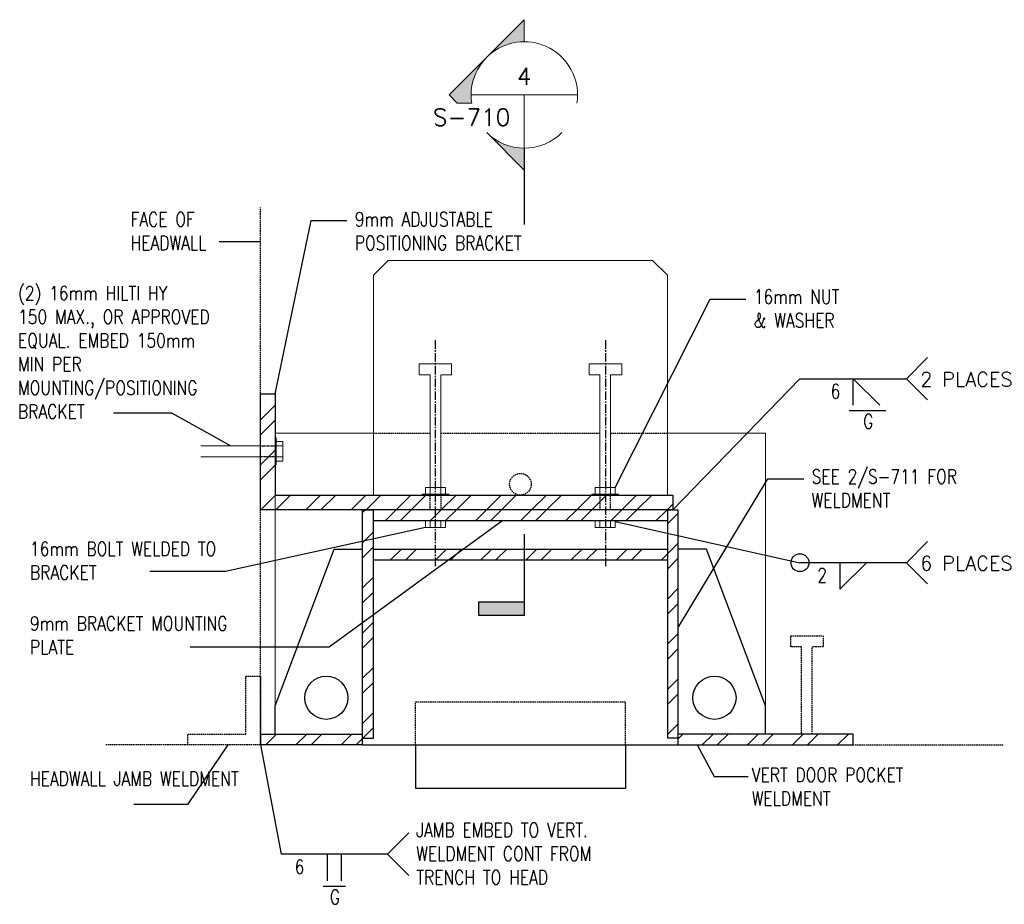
# Model space of a CAD drawing. Header units: millimetres. Extents: x 0 to 7032, y 2 to 1823.
# Tile 11 of 13: x 5202 to 6070, y 970 to 1749. Entities that reach past the tile are written whole.
import ezdxf
from ezdxf.enums import TextEntityAlignment as Align

# ---------------------------------------------------------------- set-up
doc = ezdxf.new("R2010")
doc.units = ezdxf.units.MM
doc.linetypes.add('CENTER2', pattern=[1.125, 0.75, -0.125, 0.125, -0.125])
doc.linetypes.add('HIDDEN2', pattern=[0.1875, 0.125, -0.0625])
for name, color, linetype in [('G-ANNO-TTLS', 1, 'Continuous'), ('S-ANNO-TEXT', 2, 'Continuous'), ('S-DETL-STLS', 3, 'Continuous'), ('S-SDEL-CNTR', 1, 'CENTER2'), ('S-SDEL-HIDD', 8, 'HIDDEN2'), ('S-SDEL-LW10', 8, 'Continuous'), ('S-SECT-PATT', 1, 'Continuous')]:
    doc.layers.add(name, color=color, linetype=linetype)
for name, color, linetype, lineweight in [('S-ANNO-SYMB', 3, 'Continuous', 18), ('S-SDEL-LW18', 190, 'Continuous', 18), ('S-SDEL-TEXT', 2, 'Continuous', 25)]:
    doc.layers.add(name, color=color, linetype=linetype, lineweight=lineweight)
doc.styles.add('ROMANS', font='ROMANS.shx', dxfattribs={"width": 0.8})
doc.styles.add('STD1', font='simplex', dxfattribs={"height": 0.1})
doc.styles.add('Text', font='romans.shx', dxfattribs={"width": 0.8, "height": 3})
doc.dimstyles.get("Standard").update_dxf_attribs({"dimtxt": 0.125, "dimasz": 0.125, "dimexe": 0.18, "dimexo": 0.0625, "dimgap": 0.125, "dimtad": 0, "dimtih": 1, "dimtoh": 1, "dimdec": 4, "dimzin": 0, "dimdsep": 46, "dimtxsty": 'Text', "dimcen": 0.125, "dimclrt": 2, "dimadec": 0, "dimazin": 0, "dimtfac": 1, "dimtdec": 4, "dimtofl": 0, "dimtmove": 0, "dimatfit": 3, "dimfxl": 0.18, "dimtolj": 1, "dimtzin": 0, "dimarcsym": 0})
pattern_1 = [(45, (-26560.452, -3530.905), (-19.887378, 19.887378), []), (45, (-26547.194, -3530.905), (-19.887378, 19.887378), [])]

# ---------------------------------------------------------------- blocks, each defined once
blk = doc.blocks.new('SH2030')
blk.add_lwpolyline([(-0.15, -0.15), (0, 0), (-0.15, 0.15)])
at = {"style": 'STD1'}
blk.add_attdef('REFE', text='', height=0.1, dxfattribs=at).set_placement((-0.0978, -0.0525), align=Align.RIGHT)
blk = doc.blocks.new('sh2073')
for p, q in [((0.75, 0), (0, 0)), ((0.325, 0), (0.325, -0.187)), ((0.423, 0), (0.423, -0.187))]:
    blk.add_line(p, q)
blk = doc.blocks.new('SH2023')
blk.add_line((0, 0), (0.75, 0))
blk.add_lwpolyline([(0.375, -0.187), (0.375, 0), (0.563, -0.187)])
blk = doc.blocks.new('SH2031')
blk.add_lwpolyline([(0.15, -0.15), (0, 0), (0.15, 0.15)])
at = {"style": 'STD1'}
blk.add_attdef('REFW', (0.098, -0.0541), '', height=0.1, dxfattribs=at)
blk = doc.blocks.new('SH2004')
blk.add_line((0.75, 0), (0, 0))
blk.add_lwpolyline([(0.281, 0), (0.281, -0.187), (0.469, 0)])
blk = doc.blocks.new('SH2009')
blk.add_circle((0, 0), 0.063)
blk = doc.blocks.new('GH2028')
h = blk.add_hatch(color=0)
h.paths.add_polyline_path([(0, 0.4419), (-0.221, 0.221, -0.198912), (0, 0.3125)])
h.paths.add_polyline_path([(-0.221, 0.221), (-0.4419, 0), (-0.3949, -0.0471), (-0.3089, -0.0471, -0.238539)])
h.paths.add_polyline_path([(0, -0.3125, -0.198912), (-0.221, -0.221), (0, -0.4419)])
at = {"color": 0}
blk.add_line((-0.3125, 0), (0.3125, 0), dxfattribs=at)
for points in [[(-0.3089, -0.0471), (-0.3949, -0.0471), (-0.4419, 0), (0, 0.4419), (0, 0.3125)], [(0, 0), (0, -0.4419), (-0.221, -0.221)]]:
    blk.add_lwpolyline(points, dxfattribs=at)
for start, end in [(351.33387, 188.66613), (225, 315)]:
    blk.add_arc((0, 0), 0.3125, start, end, dxfattribs=at)
at = {"color": 0, "linetype": 'ByBlock', "lineweight": -2, "style": 'STD1'}
blk.add_attdef('NUM', text='', height=0.1, dxfattribs=at).set_placement((-0.001, 0.0597), align=Align.CENTER)
blk.add_attdef('APPLIES', text='', height=0.1, dxfattribs=at).set_placement((-0.0826, -0.1809), align=Align.RIGHT)
blk.add_attdef('NOTE', (0.2437, -0.3861), '', height=0.1, dxfattribs=at)
blk = doc.blocks.new('FLAG')
blk.add_hatch(color=0).paths.add_polyline_path([(-11.91, 8.03), (-14.29, 8.03), (-14.29, 0), (-11.91, 0)])
at = {"color": 0}
blk.add_lwpolyline([(0, 0), (-14.29, 0), (-14.29, 8.03), (-11.91, 8.03), (-11.91, 0)], dxfattribs=at)

msp = doc.modelspace()

# ---------------------------------------------------------------- hatches: boundary and pattern name
at = {"layer": 'S-SECT-PATT'}
h = msp.add_hatch(dxfattribs=at)
h.set_pattern_fill('ANSI32', color=256, scale=75)
h.set_pattern_definition(pattern_1)
h.paths.add_polyline_path([(5777.67, 1317.83), (5414.42, 1317.83), (5414.42, 1419.83), (5427.42, 1419.83), (5427.42, 1330.83), (5777.67, 1330.83)])
h = msp.add_hatch(dxfattribs=at)
h.set_pattern_fill('ANSI32', color=256, scale=75)
h.set_pattern_definition([(45, (-25208.753, -3530.905), (-19.887378, 19.887378), []), (45, (-25195.495, -3530.905), (-19.887378, 19.887378), [])])
h.paths.add_polyline_path([(5513.93, 1317.83), (5504.42, 1317.83), (5504.42, 1116.83), (5513.93, 1116.83)])
h.paths.add_polyline_path([(5504.42, 1120.33), (5414.42, 1120.33), (5414.42, 1110.83), (5504.42, 1110.83)])
h.paths.add_polyline_path([(5568.43, 1283.33), (5513.93, 1283.33), (5513.93, 1273.83), (5568.43, 1273.83)])
h.paths.add_polyline_path([(5643.42, 1283.33), (5568.43, 1283.33), (5568.43, 1273.83), (5643.42, 1273.83)])
h.paths.add_polyline_path([(5718.42, 1283.33), (5643.42, 1283.33), (5643.42, 1273.83), (5718.42, 1273.83)])
h.paths.add_polyline_path([(5772.92, 1283.33), (5718.42, 1283.33), (5718.42, 1273.83), (5772.92, 1273.83)])
h.paths.add_polyline_path([(5782.42, 1317.83), (5772.92, 1317.83), (5772.92, 1116.83), (5782.42, 1116.83)])
h.paths.add_polyline_path([(5936.55, 1120.33), (5782.42, 1120.33), (5782.42, 1116.83), (5782.42, 1110.83), (5784.42, 1110.83), (5936.55, 1110.83)])
h = msp.add_hatch(dxfattribs=at)
h.set_pattern_fill('ANSI32', color=256, scale=75)
h.set_pattern_definition(pattern_1)
h.paths.add_polyline_path([(5568.43, 1317.83), (5513.93, 1317.83), (5513.93, 1308.33), (5556.9, 1308.33), (5556.9, 1308.33), (5568.43, 1308.33)])
h.paths.add_polyline_path([(5643.42, 1317.83), (5568.43, 1317.83), (5568.43, 1308.33), (5643.42, 1308.33)])
h.paths.add_polyline_path([(5718.42, 1317.83), (5643.42, 1317.83), (5643.42, 1308.33), (5718.42, 1308.33)])
h.paths.add_polyline_path([(5772.92, 1317.83), (5718.42, 1317.83), (5718.42, 1308.33), (5772.92, 1308.33)])

# ---------------------------------------------------------------- linework, layer by layer
at = {"layer": 'G-ANNO-TTLS'}
msp.add_lwpolyline([(5646.89, 1636.25), (5646.89, 1569.01)], dxfattribs=at)
at = {"layer": 'S-ANNO-TEXT'}
for p, q in [((5933.25, 1405.34), (5965.51, 1405.34)), ((5469.75, 986.57), (5489.25, 986.57))]:
    msp.add_line(p, q, dxfattribs=at)
at = {"layer": 'S-DETL-STLS'}
for p, q in [((5504.42, 1110.83), (5504.42, 1317.83)), ((5504.42, 1317.83), (5513.93, 1317.83)), ((5513.93, 1116.83), (5513.93, 1317.83)), ((5772.92, 1317.83), (5772.92, 1116.83)), ((5772.92, 1317.83), (5782.42, 1317.83)), ((5782.42, 1110.83), (5782.42, 1317.83)), ((5513.93, 1308.33), (5772.92, 1308.33)), ((5427.42, 1145.33), (5479.42, 1283.33)), ((5479.42, 1283.33), (5504.42, 1283.33)), ((5513.93, 1283.33), (5772.92, 1283.33)), ((5807.42, 1283.33), (5782.42, 1283.33)), ((5859.42, 1145.33), (5807.42, 1283.33)), ((5513.93, 1273.83), (5772.92, 1273.83)), ((5427.42, 1120.33), (5427.42, 1145.33)), ((5859.42, 1120.33), (5859.42, 1145.33)), ((5414.42, 1120.33), (5504.42, 1120.33)), ((5414.42, 1120.33), (5414.42, 1110.83)), ((5936.55, 1120.33), (5782.42, 1120.33)), ((5936.55, 1110.83), (5936.55, 1120.33)), ((5504.42, 1110.83), (5414.42, 1110.83)), ((5504.42, 1116.83), (5513.93, 1116.83)), ((5782.42, 1116.83), (5772.92, 1116.83)), ((5782.42, 1110.83), (5936.42, 1110.83))]:
    msp.add_line(p, q, dxfattribs=at)
msp.add_lwpolyline([(5777.67, 1317.83), (5414.42, 1317.83), (5414.42, 1419.83), (5427.42, 1419.83), (5427.42, 1330.83), (5777.67, 1330.83)], close=True, dxfattribs=at)
for centre in [(5472.42, 1152.33), (5814.42, 1152.33)]:
    msp.add_circle(centre, 19, dxfattribs=at)
at = {"layer": 'S-SDEL-CNTR', "ltscale": 10}
for p, q in [((5568.43, 1467.1), (5568.43, 1267.83)), ((5718.42, 1467.1), (5718.42, 1267.83))]:
    msp.add_line(p, q, dxfattribs=at)
at = {"layer": 'S-SDEL-HIDD', "ltscale": 10}
for p, q in [((5414.42, 1110.83), (5414.42, 1584.01)), ((5513.93, 1385.33), (5563.9, 1385.33)), ((5573.4, 1385.33), (5713.44, 1385.33)), ((5722.95, 1385.33), (5772.92, 1385.33)), ((5563.9, 1317.83), (5563.9, 1331.58)), ((5573.4, 1331.58), (5573.4, 1317.83)), ((5713.44, 1331.58), (5713.44, 1317.83)), ((5722.95, 1317.83), (5722.95, 1331.58)), ((5881.67, 1197.33), (5881.67, 1206.83)), ((5881.67, 1206.83), (5910.18, 1206.83)), ((5910.18, 1206.83), (5910.18, 1197.33)), ((5890.95, 1197.33), (5881.67, 1197.33)), ((5890.95, 1197.33), (5890.95, 1120.33)), ((5900.45, 1120.33), (5900.45, 1197.33)), ((5910.18, 1197.33), (5900.45, 1197.33)), ((5550.93, 1148.83), (5735.92, 1148.83)), ((5550.93, 1110.83), (5550.93, 1148.83)), ((5735.92, 1110.83), (5735.92, 1148.83)), ((5350.42, 1110.83), (5278.02, 1110.83)), ((5936.42, 1110.83), (6069.42, 1110.83))]:
    msp.add_line(p, q, dxfattribs=at)
at = {"layer": 'S-SDEL-HIDD'}
for p, q in [((5414.42, 1374.08), (5428.17, 1374.08)), ((5428.17, 1364.58), (5414.42, 1364.58))]:
    msp.add_line(p, q, dxfattribs=at)
at = {"layer": 'S-SDEL-HIDD', "ltscale": 10}
msp.add_lwpolyline([(5350.42, 1120.33), (5401.42, 1120.33), (5401.42, 1171.33), (5414.42, 1171.33), (5414.42, 1110.83), (5350.42, 1110.83)], close=True, dxfattribs=at)
msp.add_circle((5643.42, 1340.33), 9.5, dxfattribs=at)
at = {"layer": 'S-SDEL-LW10'}
for p, q in [((5504.42, 1110.83), (5784.42, 1110.83)), ((5550.93, 1110.83), (5550.93, 1072.83)), ((5735.92, 1110.83), (5735.92, 1072.83)), ((5550.93, 1072.83), (5735.92, 1072.83))]:
    msp.add_line(p, q, dxfattribs=at)
at = {"layer": 'S-SDEL-LW18'}
for p, q in [((5526.93, 1537.33), (5513.93, 1524.33)), ((5526.93, 1537.33), (5759.92, 1537.33)), ((5759.92, 1537.33), (5772.92, 1524.33)), ((5513.93, 1330.83), (5513.93, 1524.33)), ((5772.92, 1524.33), (5772.92, 1330.83)), ((5582.68, 1446.33), (5554.17, 1446.33)), ((5554.17, 1436.83), (5554.17, 1446.33)), ((5582.68, 1436.83), (5582.68, 1446.33)), ((5704.17, 1436.83), (5704.17, 1446.33)), ((5704.17, 1446.33), (5732.67, 1446.33)), ((5732.67, 1436.83), (5732.67, 1446.33)), ((5554.17, 1436.83), (5563.9, 1436.83)), ((5563.9, 1331.58), (5563.9, 1436.83)), ((5573.4, 1436.83), (5573.4, 1331.58)), ((5573.4, 1436.83), (5582.68, 1436.83)), ((5713.44, 1436.83), (5704.17, 1436.83)), ((5713.44, 1436.83), (5713.44, 1331.58)), ((5722.95, 1331.58), (5722.95, 1436.83)), ((5732.67, 1436.83), (5722.95, 1436.83)), ((5427.42, 1385.33), (5513.93, 1385.33)), ((5427.42, 1145.33), (5427.42, 1385.33)), ((5772.92, 1385.33), (5859.42, 1385.33)), ((5859.42, 1145.33), (5859.42, 1385.33)), ((5361.8, 1374.08), (5414.42, 1374.08)), ((5428.17, 1374.08), (5434.17, 1374.08)), ((5414.42, 1364.58), (5361.8, 1364.58)), ((5428.17, 1364.58), (5434.17, 1364.58)), ((5563.9, 1308.33), (5563.9, 1302.33)), ((5573.4, 1308.33), (5573.4, 1302.33)), ((5713.44, 1308.33), (5713.44, 1302.33)), ((5722.95, 1308.33), (5722.95, 1302.33))]:
    msp.add_line(p, q, dxfattribs=at)
for points in [[(5427.42, 1374.08), (5427.42, 1357.58), (5428.17, 1357.58), (5428.17, 1381.08), (5427.42, 1381.08)], [(5563.9, 1330.83), (5580.4, 1330.83), (5580.4, 1331.58), (5556.9, 1331.58), (5556.9, 1330.83)], [(5722.95, 1330.83), (5706.44, 1330.83), (5706.44, 1331.58), (5729.95, 1331.58), (5729.95, 1330.83)]]:
    msp.add_lwpolyline(points, dxfattribs=at)
for points in [[(5428.17, 1378.08), (5434.17, 1378.08), (5434.17, 1360.58), (5428.17, 1360.58)], [(5559.9, 1331.58), (5559.9, 1337.58), (5577.4, 1337.58), (5577.4, 1331.58)], [(5726.95, 1331.58), (5726.95, 1337.58), (5709.44, 1337.58), (5709.44, 1331.58)], [(5559.9, 1308.33), (5559.9, 1302.33), (5577.4, 1302.33), (5577.4, 1308.33)], [(5726.95, 1308.33), (5726.95, 1302.33), (5709.44, 1302.33), (5709.44, 1308.33)]]:
    msp.add_lwpolyline(points, close=True, dxfattribs=at)

# ---------------------------------------------------------------- block references
at = {"layer": 'G-ANNO-TTLS', "xscale": 5, "yscale": 5, "zscale": 5, "rotation": 89.99999999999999}
msp.add_blockref('FLAG', (5646.89, 1296.31), dxfattribs=at)
at = {"layer": 'S-ANNO-SYMB', "xscale": 150, "yscale": 150, "zscale": 150}
msp.add_blockref('GH2028', (5646.89, 1683.12), dxfattribs=at).add_auto_attribs({'NUM': '4', 'APPLIES': 'S-710'})
at = {"layer": 'S-ANNO-TEXT', "xscale": 125, "yscale": 125, "zscale": 125}
for p, values in [((5983.51, 1433.29), {'REFW': '2 PLACES'}), ((5983.51, 1271.29), {'REFW': '6 PLACES'})]:
    msp.add_blockref('SH2031', p, dxfattribs=at).add_auto_attribs(values)
for name, p in [('SH2023', (5889.76, 1433.29)), ('SH2009', (5889.76, 1271.29)), ('SH2004', (5889.76, 1271.29)), ('sh2073', (5432.5, 1014.53))]:
    msp.add_blockref(name, p, dxfattribs=at)
at = {"layer": 'S-SDEL-TEXT', "xscale": -125, "yscale": 125, "zscale": 125}
msp.add_blockref('SH2030', (5526.25, 1014.53), dxfattribs=at)

# ---------------------------------------------------------------- texts
at = {"layer": 'S-ANNO-TEXT', "char_height": 12.5, "attachment_point": 1, "style": 'ROMANS'}
for s, insert, width in [('FACE OF HEADWALL', (5299.92, 1579.92), 111.918), ('9mm ADJUSTABLE POSITIONING BRACKET', (5497.5, 1579.92), 185.6902), ('(2) 16mm HILTI HY\\P150 MAX., OR APPROVED EQUAL. EMBED 150mm\\PMIN PER MOUNTING/POSITIONING BRACKET', (5200.75, 1514.88), 225.1422), ('16mm NUT \\P& WASHER', (5849.08, 1511.72), 185.6902), ('6', (5916.76, 1428.48), 39.7045), ('G', (5945.45, 1401.96), 39.7045), ('SEE 2/S-711 FOR\\PWELDMENT', (5900, 1353.36), 185.6902), ('16mm BOLT WELDED TO BRACKET', (5211.31, 1289.79), 179.5752), ('2', (5905.01, 1266.48), 39.7045), ('9mm BRACKET MOUNTING PLATE', (5211.31, 1224.02), 196.3166), ('HEADWALL JAMB WELDMENT', (5211.31, 1087.31), 195.7394), ('VERT DOOR POCKET WELDMENT', (5847.24, 1090.71), 179.5752), ('JAMB EMBED TO VERT.\\PWELDMENT CONT FROM TRENCH TO HEAD', (5551.61, 1042.12), 230.3175), ('6', (5444.51, 1009.71), 39.7045), ('G', (5475.52, 983.2), 39.7045)]:
    msp.add_mtext(s, dxfattribs=dict(at, insert=insert, width=width))

# ---------------------------------------------------------------- leaders
at = {"layer": 'S-ANNO-TEXT'}
for points, override in [([(5427.42, 1419.83), (5459, 1572.58), (5490.58, 1572.58)], {"dimscale": 0, "dimtxt": 0.025, "dimasz": 3, "dimgap": 1.58}), ([(5414.42, 1553.71), (5382.91, 1553.86), (5378, 1553.86)], {"dimscale": 0, "dimasz": 3, "dimgap": 1.58, "dimtad": 0}), ([(5726.95, 1337.58), (5810.59, 1503.41), (5842.16, 1503.41)], {"dimscale": 0, "dimtxt": 0.005, "dimasz": 3, "dimgap": 1.58}), ([(5777.67, 1317.83), (5889.76, 1433.29)], {"dimscale": 0, "dimasz": 3, "dimtad": 0}), ([(5388.11, 1374.08), (5336.44, 1402.94), (5284.76, 1402.94)], {"dimscale": 0, "dimtxt": 0.025, "dimasz": 3, "dimgap": 1.58}), ([(5782.42, 1214.33), (5861.5, 1345.04), (5893.08, 1345.04)], {"dimscale": 0, "dimasz": 3, "dimgap": 1.58, "dimtad": 0}), ([(5559.9, 1302.33), (5383.55, 1263.44), (5317.01, 1263.44)], {"dimscale": 0, "dimasz": 3, "dimgap": 1.58, "dimtad": 0}), ([(5628, 1308.33), (5475, 1196.96), (5352.42, 1196.96)], {"dimscale": 0, "dimasz": 3, "dimgap": 1.58, "dimtad": 0}), ([(5726.95, 1307.58), (5889.76, 1271.29)], {"dimscale": 0, "dimasz": 3, "dimgap": 1.58, "dimtad": 0}), ([(5385.65, 1110.83), (5350.1, 1058.48), (5302.69, 1058.48)], {"dimscale": 0, "dimasz": 3, "dimgap": 1.58, "dimtad": 0}), ([(5414.42, 1110.83), (5432.5, 1014.53)], {"dimscale": 0, "dimasz": 3, "dimgap": 1.58, "dimtad": 0}), ([(5799.34, 1110.87), (5814.25, 1082.96), (5844.08, 1082.96)], {"dimscale": 0, "dimasz": 3, "dimgap": 1.58, "dimtad": 0})]:
    msp.add_leader(points, dimstyle='Standard', override=override, dxfattribs=at)

doc.saveas('drawing.dxf')
